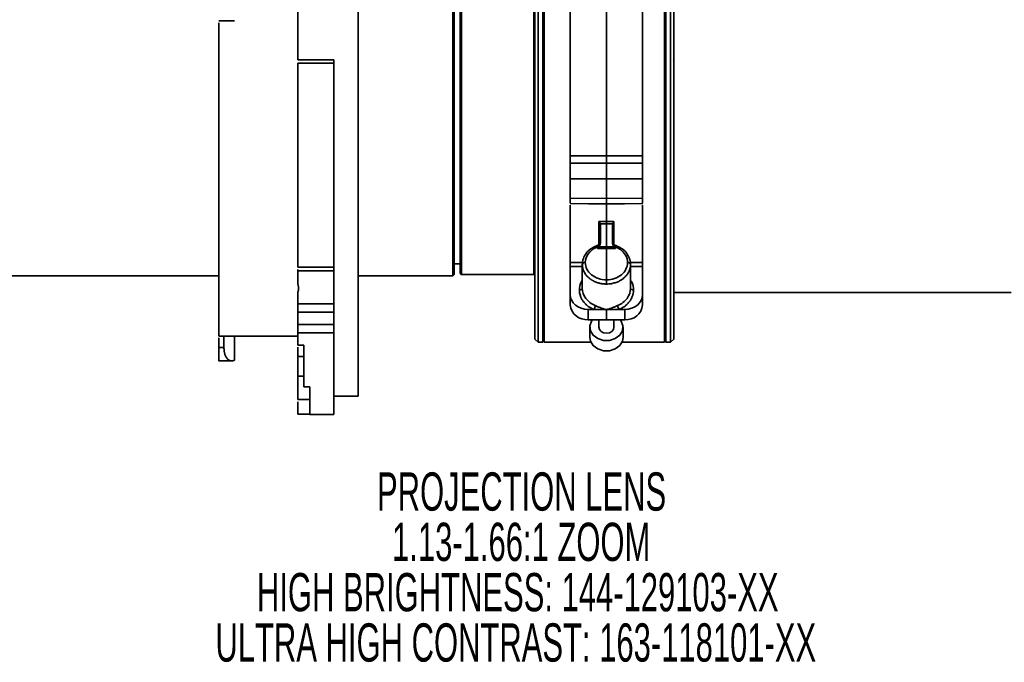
# Model space of a CAD drawing. Header units: millimetres. Extents: x 0 to 1118, y 0 to 864.
# Tile 52 of 96: x 536 to 617, y 484 to 537. Entities that reach past the tile are written whole.
import ezdxf

# ---------------------------------------------------------------- set-up
doc = ezdxf.new("R2010")
doc.units = ezdxf.units.MM
doc.layers.add('ALPHAREV', color=7, linetype='Continuous', lineweight=25)
doc.styles.add('SLDTEXTSTYLE0', font='TXT', dxfattribs={"width": 0.605})

# ---------------------------------------------------------------- blocks, each defined once
blk = doc.blocks.new('SW_NOTE_0_9')
at = {"layer": 'ALPHAREV', "color": 0, "char_height": 3.175, "attachment_point": 2, "style": 'SLDTEXTSTYLE0'}
for s, insert in [('PROJECTION LENS', (21.134, 4.093)), ('1.13-1.66:1 ZOOM', (21.102, -0.082)), ('HIGH BRIGHTNESS: 144-129103-XX', (20.815, -4.257)), ('ULTRA HIGH CONTRAST: 163-118101-XX', (20.653, -8.432))]:
    blk.add_mtext(s, dxfattribs=dict(at, insert=insert))

msp = doc.modelspace()

# ---------------------------------------------------------------- linework, layer by layer
at = {"color": 7, "linetype": 'Continuous', "lineweight": 35}
for p, q in [((578.57, 510.696), (578.57, 576.196)), ((578.82, 510.446), (578.82, 576.446)), ((579.22, 510.446), (579.22, 576.446)), ((579.32, 510.446), (579.32, 576.446)), ((589.32, 510.446), (589.32, 576.446)), ((589.42, 510.446), (589.42, 576.446)), ((589.82, 510.446), (589.82, 576.446)), ((590.07, 510.696), (590.07, 576.196)), ((571.77, 515.946), (571.77, 570.946)), ((571.87, 516.046), (571.87, 570.846)), ((572.37, 516.146), (572.37, 570.746)), ((572.47, 516.046), (572.47, 570.846)), ((578.485, 516.046), (578.485, 570.846)), ((563.895, 561.762), (563.895, 505.946)), ((584.495, 548.179), (584.495, 525.904)), ((552.345, 537.095), (553.645, 537.095)), ((558.895, 533.862), (561.895, 533.862)), ((561.895, 533.578), (558.895, 533.578)), ((581.495, 525.897), (584.495, 525.904)), ((584.495, 525.904), (587.495, 525.897)), ((584.495, 525.285), (581.495, 525.278)), ((587.495, 525.278), (584.495, 525.285)), ((584.495, 523.985), (581.495, 523.979)), ((581.495, 523.979), (581.495, 522.38)), ((587.495, 523.979), (584.495, 523.985)), ((584.495, 523.985), (584.495, 522.344)), ((587.495, 523.979), (587.495, 522.38)), ((581.474, 521.956), (584.514, 521.919)), ((584.495, 522.344), (581.495, 522.38)), ((584.495, 521.895), (581.495, 521.931)), ((584.477, 521.919), (587.517, 521.956)), ((587.495, 522.38), (584.495, 522.344)), ((587.495, 521.931), (584.495, 521.895)), ((584.495, 521.895), (584.495, 520.439)), ((583.871, 520.441), (584.495, 520.439)), ((584.495, 520.249), (583.988, 520.251)), ((583.995, 518.65), (583.995, 520.193)), ((584.495, 520.439), (585.119, 520.441)), ((585.003, 520.251), (584.495, 520.249)), ((584.495, 520.249), (584.495, 518.344)), ((584.995, 520.193), (584.995, 518.65)), ((583.96, 518.585), (583.986, 518.598)), ((583.748, 518.342), (583.748, 518.22)), ((583.748, 518.22), (584.495, 518.223)), ((583.872, 518.342), (584.495, 518.344)), ((584.495, 518.344), (584.495, 518.223)), ((584.495, 518.344), (585.118, 518.342)), ((584.495, 518.223), (584.495, 515.61)), ((584.495, 518.223), (585.243, 518.22)), ((585.243, 518.22), (585.243, 518.342)), ((571.87, 516.946), (572.37, 516.946)), ((581.495, 517.055), (582.523, 517.053)), ((582.495, 516.895), (582.499, 516.921)), ((582.495, 516.895), (582.495, 514.922)), ((586.47, 517.053), (587.495, 517.055)), ((586.495, 516.895), (586.491, 516.921)), ((586.495, 514.922), (586.495, 516.895)), ((558.895, 516.653), (561.895, 516.653)), ((558.895, 516.352), (558.895, 516.478)), ((561.895, 516.352), (558.895, 516.352)), ((571.77, 515.946), (571.87, 516.046)), ((572.37, 516.146), (572.47, 516.046)), ((572.47, 516.046), (578.485, 516.046)), ((581.495, 514.375), (581.495, 516.719)), ((581.495, 516.719), (582.495, 516.717)), ((587.495, 516.719), (586.495, 516.717)), ((587.495, 516.719), (587.495, 514.375)), ((509.72, 515.946), (552.345, 515.946)), ((563.895, 515.946), (571.77, 515.946)), ((590.07, 514.546), (618.07, 514.546)), ((558.895, 513.628), (561.895, 513.628)), ((581.495, 513.533), (581.495, 514.375)), ((587.495, 514.375), (587.495, 513.533)), ((561.895, 512.936), (558.895, 512.936)), ((558.895, 511.912), (558.895, 512.936)), ((582.982, 512.302), (582.982, 513.151)), ((583.451, 513.15), (582.982, 513.151)), ((584.495, 513.148), (583.451, 513.15)), ((585.54, 513.15), (584.495, 513.148)), ((584.495, 512.291), (584.495, 513.148)), ((585.54, 513.15), (586.008, 513.151)), ((586.008, 513.151), (586.008, 512.302)), ((561.895, 512.728), (561.895, 511.912)), ((584.495, 512.291), (582.982, 512.302)), ((583.87, 512.295), (583.87, 511.691)), ((586.008, 512.302), (584.495, 512.291)), ((585.12, 511.691), (585.12, 512.295)), ((558.895, 511.912), (561.895, 511.912)), ((561.895, 511.212), (558.895, 511.212)), ((583.12, 511.691), (583.12, 510.834)), ((585.87, 510.834), (585.87, 511.691)), ((552.345, 510.946), (558.895, 510.946)), ((552.345, 509.992), (552.345, 510.798)), ((552.779, 510.946), (552.779, 509.992)), ((553.645, 510.946), (553.645, 508.947)), ((578.57, 510.696), (578.82, 510.446)), ((578.82, 510.446), (579.22, 510.446)), ((579.22, 510.446), (579.32, 510.546)), ((579.32, 510.446), (583.204, 510.446)), ((585.787, 510.446), (589.32, 510.446)), ((589.32, 510.546), (589.42, 510.446)), ((589.42, 510.446), (589.82, 510.446)), ((589.82, 510.446), (590.07, 510.696)), ((552.345, 509.992), (552.779, 509.992)), ((558.895, 510.194), (559.395, 510.194)), ((558.895, 509.246), (558.895, 510.019)), ((561.895, 510.258), (561.895, 510.264)), ((552.345, 508.892), (553.416, 508.892)), ((558.895, 509.246), (559.395, 509.246)), ((558.895, 507.619), (558.895, 507.66)), ((558.895, 507.619), (559.395, 507.619)), ((558.895, 506.936), (558.895, 507.058)), ((559.395, 506.721), (559.895, 506.721)), ((558.895, 505.674), (559.895, 505.674)), ((558.895, 504.464), (558.895, 505.499)), ((561.895, 505.946), (563.895, 505.946)), ((559.895, 504.464), (558.895, 504.464)), ((559.895, 504.446), (561.895, 504.446))]:
    msp.add_line(p, q, dxfattribs=at)
at = {"color": 7, "linetype": 'Continuous', "lineweight": 35, "flags": 128}
for points in [[(583.748, 518.342), (583.727, 518.375), (583.707, 518.402), (583.689, 518.421), (583.673, 518.431), (583.66, 518.433), (583.658, 518.432)], [(585.333, 518.432), (585.331, 518.433), (585.318, 518.431), (585.302, 518.421), (585.284, 518.402), (585.264, 518.375), (585.243, 518.342)], [(582.248, 514.779), (582.296, 514.782), (582.343, 514.79), (582.385, 514.803), (582.423, 514.821), (582.454, 514.843), (582.477, 514.867), (582.491, 514.894), (582.495, 514.922)], [(586.743, 514.779), (586.695, 514.782), (586.648, 514.79), (586.605, 514.803), (586.568, 514.821), (586.537, 514.843), (586.514, 514.867), (586.5, 514.894), (586.495, 514.922)], [(583.337, 512.299), (583.265, 512.194), (583.126, 511.795), (583.173, 511.382), (583.398, 511.01), (583.772, 510.731), (584.243, 510.581), (584.748, 510.581), (585.219, 510.731), (585.593, 511.01), (585.818, 511.382), (585.864, 511.795), (585.726, 512.194), (585.653, 512.299)], [(583.87, 511.691), (583.918, 511.494), (584.053, 511.328), (584.256, 511.217), (584.495, 511.178), (584.735, 511.217), (584.937, 511.328), (585.073, 511.494), (585.12, 511.691), (585.12, 511.691)], [(583.12, 510.834), (583.173, 510.525), (583.398, 510.154), (583.772, 509.874), (584.243, 509.724), (584.748, 509.724), (585.219, 509.874), (585.593, 510.154), (585.818, 510.525), (585.87, 510.834)]]:
    msp.add_lwpolyline(points, dxfattribs=at)
at = {"color": 7, "linetype": 'Continuous', "lineweight": 35}
for centre, radius, start, end in [((582.708, 516.799), 0.241, 81.57337, 149.69845), ((586.283, 516.799), 0.241, 30.30155, 98.42663), ((582.87, 513.68), 1.383, 186.11711, 274.63716), ((582.855, 513.542), 0.713, 326.65773, 354.57261), ((586.136, 513.542), 0.713, 185.42739, 213.34227), ((586.12, 513.68), 1.383, 265.36284, 353.88289)]:
    msp.add_arc(centre, radius, start, end, dxfattribs=at)
for centre, major_axis, ratio, start_param, end_param in [((583.745, 518.773), (-0.002, 0.498), 0.501755, 3.664291, 4.199046), ((585.245, 518.773), (0.002, 0.498), 0.501755, 2.084162, 2.618894), ((583.745, 518.363), (0.238, 0.239), 0.31759, 4.412715, 4.936293), ((585.245, 518.363), (-0.238, 0.239), 0.31759, 1.346892, 1.870471), ((582.995, 514.383), (1.5, 0.023), 0.820688, 3.129059, 4.691128), ((585.995, 514.383), (1.5, -0.023), 0.820688, 4.73365, 6.295719)]:
    msp.add_ellipse(centre, major_axis=major_axis, ratio=ratio, start_param=start_param, end_param=end_param, dxfattribs=at)
for points, knots in [([(558.895, 561.762), (558.895, 559.666), (558.895, 557.456), (558.895, 552.893), (558.895, 550.539), (558.895, 545.772), (558.895, 543.36), (558.895, 538.566), (558.895, 536.185), (558.895, 533.862)], [0, 0, 0, 0, 0.25, 0.25, 0.5, 0.5, 0.75, 0.75, 1, 1, 1, 1]), ([(581.495, 548.199), (581.495, 546.307), (581.495, 544.37), (581.495, 540.484), (581.495, 538.535), (581.495, 534.711), (581.495, 532.836), (581.495, 529.238), (581.495, 527.515), (581.495, 525.897)], [0, 0, 0, 0, 0.25, 0.25, 0.5, 0.5, 0.75, 0.75, 1, 1, 1, 1]), ([(587.495, 548.199), (587.495, 546.307), (587.495, 544.37), (587.495, 540.484), (587.495, 538.535), (587.495, 534.711), (587.495, 532.836), (587.495, 529.238), (587.495, 527.515), (587.495, 525.897)], [0, 0, 0, 0, 0.25, 0.25, 0.5, 0.5, 0.75, 0.75, 1, 1, 1, 1]), ([(552.345, 536.94), (552.345, 536.039), (552.345, 534.04), (552.345, 531.054), (552.345, 528.004), (552.345, 525.123), (552.345, 522.437), (552.345, 519.977), (552.345, 517.768), (552.345, 515.836), (552.345, 514.199), (552.345, 512.877), (552.345, 511.878), (552.345, 511.239), (552.345, 510.94), (552.345, 510.977), (552.345, 510.988)], [0, 0, 0, 0, 0.062199, 0.137892, 0.213586, 0.28928, 0.364973, 0.440667, 0.516361, 0.592054, 0.667748, 0.743442, 0.819136, 0.894829, 0.970523, 1, 1, 1, 1]), ([(558.895, 516.653), (558.895, 516.749), (558.895, 516.94), (558.895, 517.231), (558.895, 517.526), (558.895, 517.823), (558.895, 518.124), (558.895, 518.427), (558.895, 518.735), (558.895, 519.045), (558.895, 519.358), (558.895, 519.675), (558.895, 519.995), (558.895, 520.856), (558.895, 522.301), (558.895, 524.398), (558.895, 526.584), (558.895, 528.472), (558.895, 530.015), (558.895, 531.058), (558.895, 531.98), (558.895, 532.775), (558.895, 533.31), (558.895, 533.578)], [0, 0, 0, 0, 0.020859, 0.041705, 0.06254, 0.083368, 0.10419, 0.12501, 0.145829, 0.166652, 0.18748, 0.208317, 0.229164, 0.250025, 0.375008, 0.500004, 0.624987, 0.749982, 0.81248, 0.874989, 0.91666, 0.958323, 1, 1, 1, 1]), ([(561.895, 533.862), (561.895, 531.743), (561.895, 529.673), (561.895, 525.695), (561.895, 523.787), (561.895, 520.191), (561.895, 518.504), (561.895, 515.401), (561.895, 513.986), (561.895, 512.728)], [0, 0, 0, 0, 0.25, 0.25, 0.5, 0.5, 0.75, 0.75, 1, 1, 1, 1]), ([(590.037, 533.889), (590.037, 533.888), (590.037, 533.874), (590.036, 533.874), (590.035, 533.881), (590.035, 533.885)], [0, 0, 0, 0, 0.03618, 0.515964, 1, 1, 1, 1]), ([(581.495, 525.278), (581.495, 525.356), (581.495, 525.46), (581.495, 525.686), (581.495, 525.8), (581.495, 525.897)], [0, 0, 0, 0, 0.5, 0.5, 1, 1, 1, 1]), ([(584.495, 525.904), (584.495, 525.89), (584.495, 525.86), (584.495, 525.813), (584.495, 525.763), (584.495, 525.71), (584.495, 525.656), (584.495, 525.602), (584.495, 525.549), (584.495, 525.497), (584.495, 525.447), (584.495, 525.401), (584.495, 525.358), (584.495, 525.319), (584.495, 525.296), (584.495, 525.285)], [0, 0, 0, 0, 0.074088, 0.150161, 0.227875, 0.306839, 0.386617, 0.466746, 0.546753, 0.626165, 0.704533, 0.781441, 0.856521, 0.929459, 1, 1, 1, 1]), ([(587.495, 525.278), (587.495, 525.356), (587.495, 525.46), (587.495, 525.686), (587.495, 525.8), (587.495, 525.897)], [0, 0, 0, 0, 0.5, 0.5, 1, 1, 1, 1]), ([(581.495, 525.278), (581.495, 525.195), (581.495, 525.099), (581.495, 524.885), (581.495, 524.77), (581.495, 524.593), (581.495, 524.534), (581.495, 524.416), (581.495, 524.357), (581.495, 524.185), (581.495, 524.077), (581.495, 523.979)], [0, 0, 0, 0, 0.25, 0.25, 0.5, 0.5, 0.625, 0.625, 0.75, 0.75, 1, 1, 1, 1]), ([(584.495, 525.285), (584.495, 525.268), (584.495, 525.234), (584.495, 525.177), (584.495, 525.116), (584.496, 525.05), (584.496, 524.98), (584.496, 524.906), (584.496, 524.829), (584.496, 524.749), (584.496, 524.668), (584.496, 524.586), (584.496, 524.503), (584.496, 524.421), (584.496, 524.341), (584.496, 524.263), (584.495, 524.187), (584.495, 524.116), (584.495, 524.048), (584.495, 524.006), (584.495, 523.985)], [0, 0, 0, 0, 0.0503976, 0.1021719, 0.1552333, 0.2094735, 0.2647652, 0.3209629, 0.3779052, 0.4354162, 0.4933094, 0.5513901, 0.6094603, 0.667322, 0.7247813, 0.7816526, 0.8377617, 0.8929485, 0.9470697, 1, 1, 1, 1]), ([(587.495, 525.278), (587.495, 525.195), (587.495, 525.099), (587.495, 524.885), (587.495, 524.77), (587.495, 524.593), (587.495, 524.534), (587.495, 524.416), (587.495, 524.357), (587.495, 524.185), (587.495, 524.077), (587.495, 523.979)], [0, 0, 0, 0, 0.25, 0.25, 0.5, 0.5, 0.625, 0.625, 0.75, 0.75, 1, 1, 1, 1]), ([(581.495, 522.38), (581.495, 522.295), (581.495, 522.125), (581.495, 521.977), (581.495, 521.966), (581.495, 521.961)], [0, 0, 0, 0, 0.345346, 0.690692, 1, 1, 1, 1]), ([(581.495, 521.813), (581.495, 520.985), (581.495, 519.278), (581.495, 517.81), (581.495, 517.055)], [0, 0, 0, 0, 0.485724, 1, 1, 1, 1]), ([(584.495, 522.344), (584.495, 522.256), (584.496, 522.075), (584.496, 521.931), (584.496, 521.933), (584.496, 521.933)], [0, 0, 0, 0, 0.359349, 0.737858, 1, 1, 1, 1]), ([(587.495, 522.38), (587.495, 522.295), (587.495, 522.125), (587.495, 521.977), (587.495, 521.966), (587.495, 521.961)], [0, 0, 0, 0, 0.3453459, 0.6906924, 1, 1, 1, 1]), ([(587.495, 521.813), (587.495, 520.985), (587.495, 519.278), (587.495, 517.81), (587.495, 517.055)], [0, 0, 0, 0, 0.4857236, 1, 1, 1, 1]), ([(583.871, 520.441), (583.88, 520.432), (583.895, 520.416), (583.914, 520.391), (583.928, 520.372), (583.943, 520.349), (583.96, 520.321), (583.977, 520.285), (583.984, 520.262), (583.988, 520.251)], [0, 0, 0, 0, 0.182351, 0.327464, 0.43368, 0.500302, 0.688993, 0.855413, 1, 1, 1, 1]), ([(583.871, 518.53), (583.871, 518.574), (583.871, 519.166), (583.871, 519.828), (583.871, 520.441)], [0, 0, 0, 0, 0.0740942, 1, 1, 1, 1]), ([(584.495, 520.439), (584.495, 520.414), (584.495, 520.384), (584.495, 520.318), (584.495, 520.283), (584.495, 520.249)], [0, 0, 0, 0, 0.5, 0.5, 1, 1, 1, 1]), ([(585.119, 520.441), (585.112, 520.433), (585.099, 520.419), (585.085, 520.401), (585.07, 520.382), (585.052, 520.356), (585.031, 520.321), (585.014, 520.286), (585.007, 520.262), (585.003, 520.251)], [0, 0, 0, 0, 0.1633969, 0.2725938, 0.3275536, 0.5003038, 0.6870906, 0.8534319, 1, 1, 1, 1]), ([(585.119, 520.441), (585.119, 519.829), (585.119, 519.15), (585.119, 518.544), (585.119, 518.485)], [0, 0, 0, 0, 0.903182, 1, 1, 1, 1]), ([(583.959, 518.587), (583.938, 518.572), (583.892, 518.537), (583.783, 518.483), (583.702, 518.45), (583.658, 518.432)], [0, 0, 0, 0, 0.281951, 0.619598, 1, 1, 1, 1]), ([(583.748, 518.342), (583.789, 518.375), (583.832, 518.407), (583.909, 518.47), (583.942, 518.5), (583.964, 518.53)], [0, 0, 0, 0, 0.5, 0.5, 1, 1, 1, 1]), ([(583.995, 518.65), (583.995, 518.641), (583.995, 518.632), (583.993, 518.624), (583.992, 518.62), (583.991, 518.615), (583.99, 518.611), (583.989, 518.607), (583.988, 518.602), (583.986, 518.598)], [0, 0, 0, 0, 0.0000516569, 0.0000516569, 0.0000516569, 0.0000781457, 0.0000781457, 0.0000781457, 0.0001048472, 0.0001048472, 0.0001048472, 0.0001048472]), ([(584.995, 518.65), (584.995, 518.641), (584.996, 518.632), (584.998, 518.624), (584.998, 518.62), (584.999, 518.615), (585, 518.611), (585.002, 518.607), (585.003, 518.602), (585.004, 518.598)], [0, 0, 0, 0, 0.000051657, 0.000051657, 0.000051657, 0.0000781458, 0.0000781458, 0.0000781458, 0.0001048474, 0.0001048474, 0.0001048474, 0.0001048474]), ([(585.004, 518.598), (585.012, 518.595), (585.021, 518.592), (585.038, 518.585), (585.045, 518.581), (585.052, 518.574)], [0, 0, 0, 0, 0.5, 0.5, 1, 1, 1, 1]), ([(585.027, 518.53), (585.049, 518.5), (585.082, 518.47), (585.158, 518.407), (585.202, 518.374), (585.243, 518.342)], [0, 0, 0, 0, 0.5, 0.5, 1, 1, 1, 1]), ([(585.333, 518.432), (585.289, 518.45), (585.208, 518.483), (585.099, 518.537), (585.053, 518.571), (585.032, 518.587)], [0, 0, 0, 0, 0.379538, 0.716589, 1, 1, 1, 1]), ([(582.809, 517.798), (582.722, 517.665), (582.543, 517.39), (582.514, 517.08), (582.499, 516.921)], [0, 0, 0, 0, 0.486966, 1, 1, 1, 1]), ([(582.743, 517.038), (582.743, 517.308), (582.839, 517.579), (583.192, 518.038), (583.449, 518.225), (583.748, 518.342)], [0, 0, 0, 0, 0.5, 0.5, 1, 1, 1, 1]), ([(583.658, 518.432), (583.498, 518.353), (583.177, 518.194), (582.894, 517.955), (582.812, 517.805), (582.809, 517.798)], [0, 0, 0, 0, 0.486948, 0.976435, 1, 1, 1, 1]), ([(585.243, 518.342), (585.542, 518.225), (585.799, 518.038), (586.152, 517.579), (586.248, 517.308), (586.248, 517.038)], [0, 0, 0, 0, 0.5, 0.5, 1, 1, 1, 1]), ([(586.182, 517.798), (586.178, 517.805), (586.097, 517.955), (585.814, 518.194), (585.493, 518.353), (585.333, 518.432)], [0, 0, 0, 0, 0.023565, 0.513052, 1, 1, 1, 1]), ([(586.491, 516.921), (586.476, 517.08), (586.447, 517.39), (586.269, 517.665), (586.182, 517.798)], [0, 0, 0, 0, 0.513034, 1, 1, 1, 1]), ([(581.495, 516.719), (581.495, 516.77), (581.495, 516.834), (581.495, 516.958), (581.495, 517.015), (581.495, 517.055)], [0, 0, 0, 0, 0.5, 0.5, 1, 1, 1, 1]), ([(582.495, 516.895), (582.497, 517.038), (582.498, 517.192), (582.57, 517.33), (582.574, 517.339)], [0, 0, 0, 0, 0.935727, 1, 1, 1, 1]), ([(584.495, 515.262), (584.461, 515.262), (584.394, 515.263), (584.294, 515.269), (584.198, 515.278), (584.104, 515.291), (584.014, 515.308), (583.927, 515.327), (583.844, 515.348), (583.765, 515.372), (583.689, 515.398), (583.616, 515.425), (583.547, 515.454), (583.482, 515.483), (583.421, 515.514), (583.362, 515.545), (583.308, 515.577), (583.256, 515.609), (583.208, 515.641), (583.163, 515.673), (583.121, 515.705), (583.045, 515.765), (582.941, 515.859), (582.821, 515.993), (582.72, 516.135), (582.637, 516.282), (582.573, 516.433), (582.528, 516.587), (582.5, 516.741), (582.497, 516.844), (582.495, 516.895)], [0, 0, 0, 0, 0.032592, 0.064385, 0.09538, 0.125576, 0.154974, 0.183572, 0.211372, 0.238374, 0.264576, 0.28998, 0.314585, 0.338392, 0.361399, 0.383608, 0.405018, 0.42563, 0.445442, 0.464456, 0.482671, 0.500087, 0.565571, 0.630199, 0.693972, 0.756889, 0.81895, 0.880156, 0.940506, 1, 1, 1, 1]), ([(584.495, 515.61), (584.266, 515.609), (584.037, 515.645), (583.613, 515.786), (583.419, 515.892), (583.094, 516.156), (582.964, 516.315), (582.789, 516.662), (582.743, 516.849), (582.743, 517.038)], [0, 0, 0, 0, 0.25, 0.25, 0.5, 0.5, 0.75, 0.75, 1, 1, 1, 1]), ([(586.248, 517.038), (586.248, 516.849), (586.202, 516.662), (586.026, 516.315), (585.896, 516.156), (585.572, 515.892), (585.377, 515.786), (584.954, 515.645), (584.725, 515.609), (584.495, 515.61)], [0, 0, 0, 0, 0.25, 0.25, 0.5, 0.5, 0.75, 0.75, 1, 1, 1, 1]), ([(586.495, 516.895), (586.495, 516.868), (586.494, 516.813), (586.486, 516.731), (586.474, 516.649), (586.456, 516.567), (586.433, 516.485), (586.405, 516.404), (586.371, 516.323), (586.332, 516.243), (586.287, 516.165), (586.238, 516.088), (586.182, 516.013), (586.122, 515.94), (586.057, 515.869), (585.986, 515.801), (585.91, 515.736), (585.827, 515.671), (585.733, 515.607), (585.627, 515.544), (585.507, 515.481), (585.373, 515.423), (585.224, 515.37), (585.062, 515.324), (584.885, 515.289), (584.694, 515.266), (584.563, 515.263), (584.495, 515.262)], [0, 0, 0, 0, 0.03163, 0.0635037, 0.0956211, 0.1279822, 0.1605869, 0.1934354, 0.2265275, 0.2598633, 0.2934429, 0.3272661, 0.3613331, 0.3956437, 0.4301981, 0.4649962, 0.500038, 0.5356624, 0.5744813, 0.6164944, 0.6617015, 0.7101023, 0.7616964, 0.8164836, 0.8744635, 0.9356358, 1, 1, 1, 1]), ([(586.416, 517.339), (586.421, 517.33), (586.492, 517.192), (586.494, 517.038), (586.495, 516.895)], [0, 0, 0, 0, 0.064273, 1, 1, 1, 1]), ([(587.495, 516.719), (587.495, 516.77), (587.495, 516.834), (587.495, 516.958), (587.495, 517.015), (587.495, 517.055)], [0, 0, 0, 0, 0.5, 0.5, 1, 1, 1, 1]), ([(558.895, 515.263), (558.895, 515.351), (558.895, 515.529), (558.895, 515.8), (558.895, 516.073), (558.895, 516.259), (558.895, 516.352)], [0, 0, 0, 0, 0.250016, 0.5, 0.749984, 1, 1, 1, 1]), ([(558.895, 515.263), (558.904, 515.24), (558.923, 515.194), (558.943, 515.126), (558.958, 515.059), (558.967, 514.992), (558.971, 514.911), (558.964, 514.815), (558.939, 514.704), (558.91, 514.631), (558.895, 514.594)], [0, 0, 0, 0, 0.103071, 0.20413, 0.303451, 0.401325, 0.498054, 0.661145, 0.828002, 1, 1, 1, 1]), ([(582.248, 514.779), (582.26, 514.981), (582.277, 515.263), (582.447, 515.503), (582.495, 515.571)], [0, 0, 0, 0, 0.717529, 1, 1, 1, 1]), ([(584.495, 515.61), (584.496, 515.586), (584.496, 515.557), (584.496, 515.492), (584.496, 515.457), (584.496, 515.389), (584.496, 515.357), (584.495, 515.301), (584.495, 515.279), (584.495, 515.262)], [0, 0, 0, 0, 0.25, 0.25, 0.5, 0.5, 0.75, 0.75, 1, 1, 1, 1]), ([(586.495, 515.572), (586.543, 515.504), (586.714, 515.263), (586.731, 514.981), (586.743, 514.779)], [0, 0, 0, 0, 0.282679, 1, 1, 1, 1]), ([(558.895, 513.628), (558.895, 513.707), (558.895, 513.864), (558.895, 514.103), (558.895, 514.346), (558.895, 514.511), (558.895, 514.594)], [0, 0, 0, 0, 0.250015, 0.5, 0.749985, 1, 1, 1, 1]), ([(583.451, 513.15), (583.421, 513.164), (583.361, 513.19), (583.275, 513.233), (583.191, 513.28), (583.109, 513.329), (583.03, 513.382), (582.904, 513.475), (582.741, 513.618), (582.566, 513.823), (582.426, 514.045), (582.335, 514.256), (582.282, 514.446), (582.253, 514.612), (582.249, 514.723), (582.248, 514.779)], [0, 0, 0, 0, 0.041618, 0.08315, 0.124682, 0.166302, 0.208094, 0.250144, 0.375396, 0.500036, 0.624561, 0.749925, 0.833695, 0.916824, 1, 1, 1, 1]), ([(583.565, 513.475), (583.244, 513.611), (582.971, 513.821), (582.596, 514.328), (582.495, 514.624), (582.495, 514.922)], [0, 0, 0, 0, 0.5, 0.5, 1, 1, 1, 1]), ([(586.495, 514.922), (586.495, 514.624), (586.395, 514.328), (586.02, 513.821), (585.747, 513.611), (585.426, 513.475)], [0, 0, 0, 0, 0.5, 0.5, 1, 1, 1, 1]), ([(586.743, 514.779), (586.743, 514.751), (586.742, 514.696), (586.735, 514.612), (586.723, 514.53), (586.707, 514.447), (586.686, 514.365), (586.644, 514.23), (586.565, 514.045), (586.425, 513.823), (586.249, 513.618), (586.064, 513.455), (585.883, 513.328), (585.718, 513.231), (585.599, 513.177), (585.54, 513.15)], [0, 0, 0, 0, 0.041617, 0.083147, 0.124679, 0.166297, 0.208089, 0.250138, 0.375388, 0.500027, 0.624553, 0.749919, 0.833691, 0.916821, 1, 1, 1, 1]), ([(558.895, 513.628), (558.895, 513.552), (558.895, 513.434), (558.895, 513.178), (558.895, 513.042), (558.895, 512.936)], [0, 0, 0, 0, 0.5, 0.5, 1, 1, 1, 1]), ([(584.495, 513.159), (584.453, 513.156), (584.413, 513.166), (584.334, 513.185), (584.215, 513.217), (584.098, 513.257), (583.942, 513.315), (583.865, 513.346), (583.713, 513.41), (583.639, 513.443), (583.565, 513.475)], [0, 0, 0, 0, 0.125, 0.125, 0.25, 0.5, 0.5, 0.75, 0.75, 1, 1, 1, 1]), ([(585.426, 513.475), (585.352, 513.443), (585.277, 513.41), (585.126, 513.346), (585.049, 513.315), (584.893, 513.257), (584.775, 513.217), (584.657, 513.185), (584.577, 513.166), (584.537, 513.156), (584.495, 513.159)], [0, 0, 0, 0, 0.25, 0.25, 0.5, 0.5, 0.75, 0.875, 0.875, 1, 1, 1, 1]), ([(558.895, 511.912), (558.895, 511.858), (558.895, 511.796), (558.895, 511.667), (558.895, 511.6), (558.895, 511.47), (558.895, 511.408), (558.895, 511.297), (558.895, 511.249), (558.895, 511.212)], [0, 0, 0, 0, 0.25, 0.25, 0.5, 0.5, 0.75, 0.75, 1, 1, 1, 1]), ([(558.895, 510.194), (558.895, 510.259), (558.895, 510.39), (558.895, 510.591), (558.895, 510.795), (558.895, 511.001), (558.895, 511.142), (558.895, 511.212)], [0, 0, 0, 0, 0.200019, 0.400009, 0.599991, 0.799981, 1, 1, 1, 1]), ([(561.895, 511.212), (561.895, 511.249), (561.895, 511.297), (561.895, 511.408), (561.895, 511.47), (561.895, 511.6), (561.895, 511.667), (561.895, 511.796), (561.895, 511.858), (561.895, 511.912)], [0, 0, 0, 0, 0.25, 0.25, 0.5, 0.5, 0.75, 0.75, 1, 1, 1, 1]), ([(561.895, 511.212), (561.895, 510.431), (561.895, 508.869), (561.895, 507.07), (561.895, 505.69), (561.895, 504.824), (561.895, 504.426), (561.895, 504.486), (561.895, 504.501)], [0, 0, 0, 0, 0.187376, 0.374751, 0.562127, 0.749503, 0.936878, 1, 1, 1, 1]), ([(552.345, 509.087), (552.345, 509.101), (552.345, 509.13), (552.345, 509.177), (552.345, 509.228), (552.345, 509.283), (552.345, 509.341), (552.345, 509.403), (552.345, 509.485), (552.345, 509.588), (552.345, 509.716), (552.345, 509.85), (552.345, 509.944), (552.345, 509.992)], [0, 0, 0, 0, 0.071977, 0.143396, 0.214483, 0.285466, 0.356572, 0.42803, 0.500065, 0.625616, 0.749973, 0.874361, 1, 1, 1, 1]), ([(552.779, 509.992), (552.779, 509.964), (552.779, 509.91), (552.784, 509.831), (552.79, 509.754), (552.8, 509.68), (552.812, 509.607), (552.827, 509.536), (552.849, 509.451), (552.88, 509.355), (552.924, 509.253), (552.974, 509.162), (553.013, 509.112), (553.032, 509.087)], [0, 0, 0, 0, 0.069925, 0.139378, 0.208651, 0.278034, 0.347819, 0.418291, 0.489729, 0.615331, 0.741322, 0.8691, 1, 1, 1, 1]), ([(552.345, 508.9), (552.345, 508.899), (552.345, 508.894), (552.345, 508.952), (552.345, 509.042), (552.345, 509.087)], [0, 0, 0, 0, 0.195348, 0.597674, 1, 1, 1, 1]), ([(553.032, 509.087), (553.042, 509.075), (553.063, 509.051), (553.095, 509.02), (553.129, 508.992), (553.175, 508.959), (553.236, 508.926), (553.313, 508.901), (553.393, 508.89), (553.476, 508.894), (553.56, 508.912), (553.616, 508.935), (553.645, 508.947)], [0, 0, 0, 0, 0.060142, 0.120547, 0.181354, 0.242695, 0.36623, 0.491368, 0.617392, 0.744471, 0.872032, 1, 1, 1, 1]), ([(558.895, 507.66), (558.895, 507.678), (558.895, 507.713), (558.895, 507.772), (558.895, 507.835), (558.895, 507.902), (558.895, 507.973), (558.895, 508.049), (558.895, 508.128), (558.895, 508.212), (558.895, 508.323), (558.895, 508.465), (558.895, 508.643), (558.895, 508.833), (558.895, 509.033), (558.895, 509.174), (558.895, 509.246)], [0, 0, 0, 0, 0.055791, 0.111402, 0.166886, 0.222294, 0.277678, 0.33309, 0.388584, 0.44421, 0.500021, 0.600305, 0.700141, 0.799832, 0.899684, 1, 1, 1, 1]), ([(558.895, 505.674), (558.895, 505.68), (558.895, 505.692), (558.895, 505.718), (558.895, 505.748), (558.895, 505.784), (558.895, 505.825), (558.895, 505.903), (558.895, 506.037), (558.895, 506.257), (558.895, 506.525), (558.895, 506.788), (558.895, 507.021), (558.895, 507.208), (558.895, 507.406), (558.895, 507.548), (558.895, 507.619)], [0, 0, 0, 0, 0.041674, 0.083338, 0.124997, 0.166658, 0.208326, 0.250006, 0.374992, 0.500001, 0.624985, 0.749995, 0.812502, 0.874991, 0.937484, 1, 1, 1, 1]), ([(559.895, 506.721), (559.895, 506.235), (559.895, 505.265), (559.895, 504.545), (559.895, 504.514), (559.895, 504.501)], [0, 0, 0, 0, 0.362136, 0.724272, 1, 1, 1, 1])]:
    msp.add_open_spline(points, degree=3, knots=knots, dxfattribs=at)
for points in [[(583.988, 520.251), (583.993, 520.232), (583.995, 520.212), (583.995, 520.193)], [(584.995, 520.193), (584.995, 520.212), (584.998, 520.232), (585.003, 520.251)], [(583.986, 518.598), (583.978, 518.576), (583.971, 518.553), (583.964, 518.53)], [(585.027, 518.53), (585.02, 518.553), (585.013, 518.576), (585.004, 518.598)], [(584.495, 513.148), (584.495, 513.152), (584.495, 513.156), (584.495, 513.159)], [(559.395, 510.194), (559.395, 508.79), (559.395, 507.624), (559.395, 506.721)]]:
    msp.add_open_spline(points, degree=3, dxfattribs=at)

# ---------------------------------------------------------------- block references
at = {"layer": 'ALPHAREV'}
msp.add_blockref('SW_NOTE_0_9', (556.326, 495.544), dxfattribs=at)

doc.saveas('drawing.dxf')
